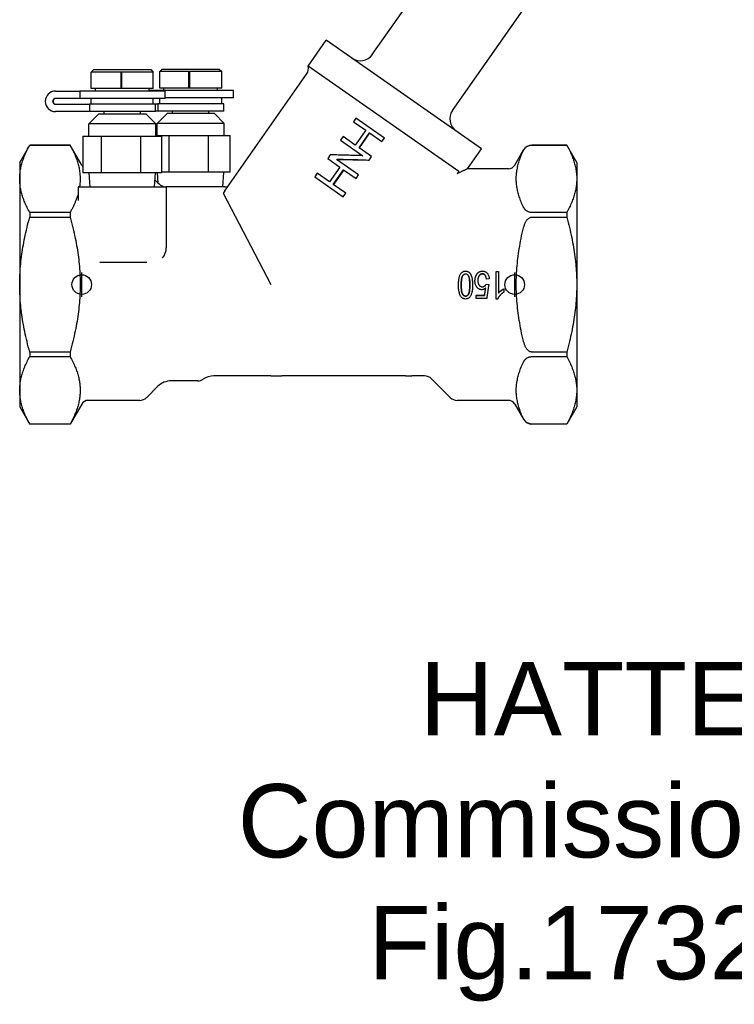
# Model space of a CAD drawing. Header units: millimetres. Extents: x 223 to 519, y 84 to 487.
# Tile 1 of 11: x 223 to 369, y 84 to 286. Entities that reach past the tile are written whole.
import ezdxf
from ezdxf.enums import TextEntityAlignment as Align

# ---------------------------------------------------------------- set-up
doc = ezdxf.new("R2010")
doc.units = ezdxf.units.MM
for name, color, linetype in [('Detail', 2, 'Continuous'), ('ORIGIN', 6, 'Continuous'), ('TEXT', 7, 'Continuous')]:
    doc.layers.add(name, color=color, linetype=linetype)
doc.styles.add('fastrack', font='ARIAL.TTF')

msp = doc.modelspace()

# ---------------------------------------------------------------- linework, layer by layer
at = {"layer": 'Detail'}
for p, q in [((295.08, 278.73), (311.93, 302.79)), ((311.47, 267.26), (328.32, 291.32)), ((281.94, 276.34), (285.66, 281.67)), ((317.45, 259.41), (285.66, 281.67)), ((312.75, 254.76), (281.94, 276.34)), ((238.06, 275.63), (237.56, 275.13)), ((237.56, 271.73), (237.56, 275.13)), ((243.67, 275.13), (237.56, 275.13)), ((238.06, 275.63), (249.76, 275.63)), ((243.67, 271.73), (243.67, 275.13)), ((243.77, 275.13), (243.77, 271.73)), ((250.26, 275.13), (243.77, 275.13)), ((249.76, 275.63), (250.26, 275.13)), ((250.26, 271.73), (250.26, 275.13)), ((252.06, 275.73), (251.56, 275.23)), ((251.56, 271.83), (251.56, 275.23)), ((257.54, 275.23), (251.56, 275.23)), ((252.06, 275.73), (263.76, 275.73)), ((257.54, 271.83), (257.54, 275.23)), ((257.64, 275.23), (257.64, 271.83)), ((264.26, 275.23), (257.64, 275.23)), ((263.76, 275.73), (264.26, 275.23)), ((264.26, 271.83), (264.26, 275.23)), ((264.91, 250.81), (281.64, 274.7)), ((230.25, 271.23), (235.22, 271.23)), ((235.22, 271.23), (235.22, 269.73)), ((252.66, 271.23), (235.22, 271.23)), ((243.67, 271.73), (237.56, 271.73)), ((238.41, 271.23), (238.41, 271.73)), ((243.77, 271.73), (243.67, 271.73)), ((250.26, 271.73), (243.77, 271.73)), ((249.41, 271.23), (249.41, 271.73)), ((266.66, 271.33), (249.41, 271.33)), ((257.54, 271.83), (251.56, 271.83)), ((252.41, 271.33), (252.41, 271.83)), ((252.66, 269.73), (252.66, 271.23)), ((257.64, 271.83), (257.54, 271.83)), ((264.26, 271.83), (257.64, 271.83)), ((263.41, 271.33), (263.41, 271.83)), ((266.66, 269.83), (266.66, 271.33)), ((235.22, 269.73), (230.25, 269.73)), ((230.25, 268.53), (237.19, 268.53)), ((252.66, 269.73), (235.22, 269.73)), ((237.19, 268.53), (237.19, 267.03)), ((250.71, 268.53), (237.19, 268.53)), ((237.56, 268.53), (237.56, 269.73)), ((250.26, 268.53), (250.26, 269.73)), ((250.26, 268.63), (251.17, 268.63)), ((250.71, 267.03), (250.71, 268.53)), ((251.17, 268.63), (251.17, 267.13)), ((264.71, 268.63), (251.17, 268.63)), ((251.56, 268.63), (251.56, 269.73)), ((266.66, 269.83), (252.66, 269.83)), ((264.26, 268.63), (264.26, 269.83)), ((264.71, 267.13), (264.71, 268.63)), ((237.19, 267.03), (230.25, 267.03)), ((239.06, 266.53), (237.06, 264.53)), ((250.71, 267.03), (237.19, 267.03)), ((248.76, 266.53), (239.06, 266.53)), ((240.21, 266.53), (240.21, 267.03)), ((247.61, 266.53), (247.61, 267.03)), ((248.76, 266.53), (250.76, 264.53)), ((251.17, 267.13), (250.71, 267.13)), ((253.06, 266.63), (251.06, 264.63)), ((264.71, 267.13), (251.17, 267.13)), ((262.76, 266.63), (253.06, 266.63)), ((254.21, 266.63), (254.21, 267.13)), ((261.61, 266.63), (261.61, 267.13)), ((262.76, 266.63), (264.76, 264.63)), ((250.76, 264.53), (237.06, 264.53)), ((237.06, 262.03), (237.06, 264.53)), ((250.76, 262.03), (250.76, 264.53)), ((264.76, 264.63), (251.06, 264.63)), ((251.06, 262.13), (251.06, 264.63)), ((264.76, 262.13), (264.76, 264.63)), ((291.73, 265.7), (291.21, 264.97)), ((291.21, 264.97), (293.73, 263.21)), ((297.56, 261.62), (291.73, 265.7)), ((235.83, 262.03), (235.83, 254.53)), ((235.83, 262.03), (239.65, 262.03)), ((239.65, 262.03), (247.73, 262.03)), ((239.65, 254.53), (239.65, 262.03)), ((247.73, 262.03), (251.99, 262.03)), ((247.73, 254.53), (247.73, 262.03)), ((250.76, 262.13), (253.51, 262.13)), ((251.99, 254.53), (251.99, 262.03)), ((253.51, 262.13), (261.58, 262.13)), ((253.51, 254.63), (253.51, 262.13)), ((261.58, 262.13), (265.98, 262.13)), ((261.58, 254.63), (261.58, 262.13)), ((265.98, 254.63), (265.98, 262.13)), ((293.73, 263.21), (291.6, 260.18)), ((292.36, 259.65), (294.48, 262.68)), ((294.51, 262.66), (292.39, 259.63)), ((294.48, 262.68), (297.04, 260.89)), ((222.91, 256.63), (224.97, 260.19)), ((224.97, 260.19), (224.97, 260.18)), ((233.22, 260.19), (224.97, 260.19)), ((224.97, 260.18), (233.22, 260.18)), ((233.22, 260.19), (233.22, 260.18)), ((235.6, 256.08), (233.22, 260.19)), ((289.09, 261.94), (288.57, 261.2)), ((288.57, 261.2), (293.13, 258.01)), ((291.6, 260.18), (289.09, 261.94)), ((297.04, 260.89), (297.56, 261.62)), ((334.86, 260.19), (327.75, 260.19)), ((327.75, 260.18), (334.86, 260.18)), ((334.86, 260.19), (334.86, 260.18)), ((336.91, 256.63), (334.86, 260.19)), ((286.45, 258.17), (285.94, 257.43)), ((294.92, 257.85), (292.36, 259.65)), ((314.59, 255.33), (317.45, 259.41)), ((324.22, 256.08), (326.02, 259.19)), ((222.91, 256.63), (222.91, 253.28)), ((285.94, 257.43), (288.45, 255.67)), ((292.28, 254.09), (287.76, 257.26)), ((294.4, 257.12), (294.92, 257.85)), ((336.91, 256.63), (336.91, 253.28)), ((239.65, 254.53), (235.83, 254.53)), ((237.31, 251.63), (237.13, 254.53)), ((247.73, 254.53), (239.65, 254.53)), ((251.99, 254.53), (247.73, 254.53)), ((250.51, 251.63), (250.69, 254.53)), ((251.27, 252.38), (251.14, 254.53)), ((253.51, 254.63), (251.99, 254.63)), ((261.58, 254.63), (253.51, 254.63)), ((265.98, 254.63), (261.58, 254.63)), ((264.5, 251.63), (264.69, 254.63)), ((283.81, 254.4), (283.3, 253.66)), ((286.33, 252.64), (283.81, 254.4)), ((288.45, 255.67), (286.33, 252.64)), ((287.08, 252.11), (289.2, 255.14)), ((289.23, 255.12), (287.11, 252.09)), ((289.2, 255.14), (291.77, 253.35)), ((291.77, 253.35), (292.28, 254.09)), ((312.44, 254.36), (312.43, 254.35)), ((322.92, 255.33), (314.59, 255.33)), ((222.91, 253.28), (222.91, 231.63)), ((251.14, 252.5), (250.6, 253.04)), ((283.3, 253.66), (289.13, 249.58)), ((289.64, 250.32), (287.08, 252.11)), ((336.91, 253.28), (336.91, 231.63)), ((234.91, 251.53), (234.91, 248.85)), ((235.01, 251.63), (252.81, 251.63)), ((254.91, 251.63), (252.81, 251.63)), ((252.91, 251.53), (252.91, 239.13)), ((264.91, 251.63), (254.91, 251.63)), ((264.58, 250.33), (274.31, 231.63)), ((264.91, 250.81), (264.65, 250.43)), ((264.91, 251.63), (265.49, 251.63)), ((289.13, 249.58), (289.64, 250.32)), ((233.22, 246.38), (224.97, 246.38)), ((224.97, 246.38), (224.97, 245.44)), ((233.22, 246.38), (233.22, 245.44)), ((334.86, 246.38), (327.75, 246.38)), ((334.86, 246.38), (334.86, 245.44)), ((224.97, 245.44), (233.22, 245.44)), ((327.75, 245.44), (334.86, 245.44)), ((248.91, 236.13), (239.34, 236.13)), ((320.39, 228.67), (320.39, 234.3)), ((320.39, 234.3), (320.93, 234.3)), ((320.93, 234.3), (320.93, 229.91)), ((319, 232.83), (318.44, 232.77)), ((319, 232.8), (318.44, 232.74)), ((318.44, 232.74), (318.44, 232.77)), ((319, 232.8), (319, 232.83)), ((222.91, 231.63), (222.91, 209.98)), ((318.4, 231.73), (318.91, 231.64)), ((322.01, 230.76), (322.01, 230.74)), ((322.01, 230.74), (322.01, 230.07)), ((336.91, 231.63), (336.91, 209.98)), ((314.76, 229.68), (314.76, 229.64)), ((316.3, 229.47), (318.05, 229.47)), ((316.3, 229.47), (316.3, 229.42)), ((316.3, 229.42), (318.05, 229.42)), ((316.3, 228.76), (316.3, 229.42)), ((318.48, 228.76), (316.3, 228.76)), ((318.05, 229.47), (318.05, 229.42)), ((320.73, 228.67), (320.39, 228.67)), ((233.22, 217.82), (224.97, 217.82)), ((224.97, 217.82), (224.97, 216.88)), ((233.22, 217.82), (233.22, 216.88)), ((334.86, 217.82), (327.75, 217.82)), ((334.86, 217.82), (334.86, 216.88)), ((224.97, 216.88), (233.22, 216.88)), ((327.75, 216.88), (334.86, 216.88)), ((259.35, 211.93), (253.97, 211.93)), ((274.31, 212.93), (262.67, 212.93)), ((274.31, 212.99), (274.31, 212.93)), ((274.31, 212.93), (276.57, 212.93)), ((301.89, 212.93), (276.57, 212.93)), ((301.89, 212.93), (303.15, 212.93)), ((303.15, 212.93), (303.15, 212.99)), ((305.78, 212.93), (303.15, 212.93)), ((307.2, 212.34), (311.02, 208.52)), ((222.91, 209.98), (222.91, 206.63)), ((251.14, 210.76), (248.9, 208.52)), ((336.91, 209.98), (336.91, 206.63)), ((247.48, 207.93), (236.9, 207.93)), ((322.92, 207.93), (312.44, 207.93)), ((222.91, 206.63), (224.97, 203.07)), ((235.6, 207.18), (233.22, 203.07)), ((324.22, 207.18), (326.02, 204.07)), ((336.91, 206.63), (334.86, 203.07)), ((233.22, 203.08), (224.97, 203.08)), ((224.97, 203.08), (224.97, 203.07)), ((233.22, 203.07), (224.97, 203.07)), ((233.22, 203.08), (233.22, 203.07)), ((334.86, 203.08), (327.75, 203.08)), ((334.86, 203.07), (327.75, 203.07)), ((334.86, 203.08), (334.86, 203.07))]:
    msp.add_line(p, q, dxfattribs=at)
at = {"layer": 'Detail', "flags": 128}
for points in [[(243.67, 275.13), (243.67, 275.14), (243.67, 275.14), (243.67, 275.15), (243.67, 275.15), (243.68, 275.16), (243.68, 275.16), (243.69, 275.17), (243.69, 275.17), (243.7, 275.17), (243.7, 275.18), (243.71, 275.18), (243.72, 275.18), (243.73, 275.18), (243.73, 275.18), (243.74, 275.17), (243.75, 275.17), (243.75, 275.17), (243.76, 275.16), (243.76, 275.16), (243.76, 275.15), (243.77, 275.15), (243.77, 275.14), (243.77, 275.14), (243.77, 275.13)], [(257.54, 275.23), (257.54, 275.24), (257.54, 275.24), (257.54, 275.25), (257.55, 275.25), (257.55, 275.26), (257.55, 275.26), (257.56, 275.27), (257.56, 275.27), (257.57, 275.27), (257.58, 275.28), (257.58, 275.28), (257.59, 275.28), (257.6, 275.28), (257.61, 275.28), (257.61, 275.27), (257.62, 275.27), (257.62, 275.27), (257.63, 275.26), (257.63, 275.26), (257.63, 275.25), (257.64, 275.25), (257.64, 275.24), (257.64, 275.24), (257.64, 275.23)], [(222.91, 253.28), (222.91, 253.52), (222.92, 253.76), (222.93, 253.99), (222.95, 254.23), (222.98, 254.47), (223, 254.7), (223.04, 254.94), (223.08, 255.18), (223.12, 255.42), (223.17, 255.65), (223.22, 255.89), (223.28, 256.13), (223.35, 256.37), (223.42, 256.62), (223.49, 256.86), (223.57, 257.1), (223.66, 257.35), (223.75, 257.6), (223.84, 257.85), (223.94, 258.1), (224.05, 258.35), (224.16, 258.6), (224.28, 258.86), (224.41, 259.12), (224.54, 259.38), (224.67, 259.65), (224.82, 259.91), (224.97, 260.18)], [(233.22, 260.18), (233.38, 259.9), (233.53, 259.62), (233.68, 259.34), (233.81, 259.06), (233.94, 258.79), (234.06, 258.52), (234.18, 258.26), (234.29, 257.99), (234.39, 257.73), (234.49, 257.48), (234.58, 257.22), (234.66, 256.97), (234.74, 256.72), (234.82, 256.47), (234.89, 256.22), (234.95, 255.98), (235, 255.73), (235.06, 255.49), (235.1, 255.25), (235.14, 255.01), (235.18, 254.77), (235.21, 254.53), (235.23, 254.3), (235.25, 254.06), (235.27, 253.82), (235.28, 253.59), (235.28, 253.35), (235.28, 253.11), (235.27, 252.88), (235.26, 252.64), (235.24, 252.4), (235.22, 252.17), (235.2, 251.93), (235.16, 251.69)], [(326.02, 259.08), (326.05, 259.14), (326.08, 259.2), (326.12, 259.26), (326.15, 259.32), (326.2, 259.38), (326.24, 259.44), (326.29, 259.5), (326.34, 259.56), (326.39, 259.61), (326.45, 259.67), (326.51, 259.72), (326.57, 259.78), (326.64, 259.83), (326.71, 259.88), (326.79, 259.93), (326.88, 259.97), (326.97, 260.02), (327.06, 260.06), (327.16, 260.09), (327.27, 260.12), (327.38, 260.15), (327.5, 260.17), (327.63, 260.18), (327.75, 260.18)], [(334.86, 260.18), (335, 259.91), (335.15, 259.65), (335.28, 259.38), (335.41, 259.12), (335.54, 258.86), (335.66, 258.6), (335.77, 258.35), (335.88, 258.1), (335.98, 257.85), (336.07, 257.6), (336.17, 257.35), (336.25, 257.1), (336.33, 256.86), (336.41, 256.62), (336.47, 256.37), (336.54, 256.13), (336.6, 255.89), (336.65, 255.65), (336.7, 255.42), (336.75, 255.18), (336.78, 254.94), (336.82, 254.7), (336.85, 254.47), (336.87, 254.23), (336.89, 253.99), (336.9, 253.76), (336.91, 253.52), (336.91, 253.28)], [(293.13, 258.01), (292.85, 258.02), (292.57, 258.02), (292.29, 258.03), (292.01, 258.04), (291.73, 258.05), (291.45, 258.06), (291.17, 258.06), (290.89, 258.07), (290.61, 258.08), (290.33, 258.09), (290.05, 258.1), (289.77, 258.1), (289.49, 258.11), (289.21, 258.12), (288.94, 258.12), (288.66, 258.13), (288.38, 258.14), (288.1, 258.14), (287.83, 258.15), (287.55, 258.15), (287.28, 258.16), (287, 258.16), (286.73, 258.16), (286.45, 258.17)], [(326.02, 247.48), (325.89, 247.76), (325.76, 248.03), (325.64, 248.3), (325.53, 248.57), (325.43, 248.83), (325.33, 249.09), (325.24, 249.35), (325.15, 249.61), (325.07, 249.86), (325, 250.11), (324.93, 250.36), (324.87, 250.61), (324.81, 250.86), (324.76, 251.11), (324.71, 251.35), (324.67, 251.59), (324.64, 251.84), (324.61, 252.08), (324.58, 252.32), (324.56, 252.56), (324.55, 252.8), (324.54, 253.04), (324.54, 253.28), (324.54, 253.52), (324.55, 253.76), (324.56, 254), (324.58, 254.24), (324.61, 254.48), (324.64, 254.72), (324.67, 254.97), (324.71, 255.21), (324.76, 255.46), (324.81, 255.7), (324.87, 255.95), (324.93, 256.2), (325, 256.45), (325.07, 256.7), (325.15, 256.96), (325.24, 257.21), (325.33, 257.47), (325.43, 257.73), (325.53, 258), (325.64, 258.26), (325.76, 258.53), (325.89, 258.8), (326.02, 259.08)], [(287.76, 257.26), (288.03, 257.25), (288.3, 257.25), (288.58, 257.24), (288.86, 257.24), (289.13, 257.23), (289.41, 257.23), (289.69, 257.22), (289.96, 257.22), (290.24, 257.21), (290.52, 257.2), (290.79, 257.2), (291.07, 257.19), (291.35, 257.19), (291.63, 257.18), (291.9, 257.17), (292.18, 257.17), (292.46, 257.16), (292.74, 257.15), (293.02, 257.15), (293.29, 257.14), (293.57, 257.14), (293.85, 257.13), (294.13, 257.12), (294.4, 257.12)], [(292.19, 257.17), (292.01, 257.17), (291.83, 257.17), (291.64, 257.17), (291.46, 257.17), (291.28, 257.18), (291.1, 257.18), (290.92, 257.18), (290.73, 257.18), (290.55, 257.18), (290.37, 257.19), (290.19, 257.19), (290.01, 257.19), (289.82, 257.19), (289.64, 257.19), (289.46, 257.19), (289.28, 257.19), (289.1, 257.2), (288.92, 257.2), (288.74, 257.2), (288.56, 257.2), (288.37, 257.2), (288.19, 257.2), (288.01, 257.2), (287.83, 257.2)], [(312.43, 254.35), (312.43, 254.35), (312.43, 254.35), (312.43, 254.35), (312.43, 254.35), (312.43, 254.35), (312.43, 254.35), (312.43, 254.35), (312.43, 254.35), (312.43, 254.35), (312.43, 254.35), (312.43, 254.35), (312.43, 254.35), (312.43, 254.35), (312.43, 254.35), (312.43, 254.35), (312.43, 254.35), (312.43, 254.35), (312.43, 254.35), (312.43, 254.35), (312.43, 254.35), (312.43, 254.35), (312.43, 254.35), (312.44, 254.35), (312.44, 254.35)], [(312.44, 254.35), (312.45, 254.36), (312.47, 254.38), (312.5, 254.39), (312.52, 254.4), (312.54, 254.42), (312.56, 254.44), (312.58, 254.46), (312.6, 254.48), (312.62, 254.5), (312.64, 254.52), (312.66, 254.54), (312.68, 254.56), (312.69, 254.59), (312.71, 254.61), (312.72, 254.63), (312.73, 254.65), (312.74, 254.67), (312.75, 254.69), (312.76, 254.71), (312.76, 254.72), (312.76, 254.74), (312.76, 254.75), (312.76, 254.76), (312.75, 254.76)], [(312.98, 254.6), (312.96, 254.59), (312.94, 254.58), (312.92, 254.57), (312.9, 254.56), (312.88, 254.55), (312.85, 254.54), (312.83, 254.53), (312.81, 254.52), (312.79, 254.51), (312.76, 254.5), (312.74, 254.49), (312.72, 254.48), (312.7, 254.47), (312.67, 254.46), (312.65, 254.45), (312.63, 254.44), (312.6, 254.43), (312.58, 254.42), (312.56, 254.41), (312.53, 254.4), (312.51, 254.39), (312.49, 254.38), (312.46, 254.37), (312.44, 254.36)], [(314.59, 255.33), (314.59, 255.33), (314.58, 255.32), (314.56, 255.32), (314.54, 255.31), (314.51, 255.3), (314.48, 255.28), (314.44, 255.26), (314.4, 255.24), (314.35, 255.22), (314.3, 255.2), (314.24, 255.17), (314.17, 255.14), (314.1, 255.11), (314.02, 255.07), (313.94, 255.03), (313.85, 254.99), (313.76, 254.95), (313.66, 254.91), (313.56, 254.86), (313.45, 254.81), (313.34, 254.76), (313.23, 254.71), (313.11, 254.66), (312.98, 254.6)], [(224.97, 246.38), (224.82, 246.65), (224.67, 246.91), (224.54, 247.18), (224.41, 247.44), (224.28, 247.7), (224.16, 247.96), (224.05, 248.21), (223.94, 248.47), (223.84, 248.72), (223.75, 248.97), (223.66, 249.21), (223.57, 249.46), (223.49, 249.7), (223.42, 249.95), (223.35, 250.19), (223.28, 250.43), (223.22, 250.67), (223.17, 250.91), (223.12, 251.14), (223.08, 251.38), (223.04, 251.62), (223, 251.86), (222.98, 252.09), (222.95, 252.33), (222.93, 252.57), (222.92, 252.81), (222.91, 253.04), (222.91, 253.28)], [(336.91, 253.28), (336.91, 253.04), (336.9, 252.81), (336.89, 252.57), (336.87, 252.33), (336.85, 252.09), (336.82, 251.86), (336.78, 251.62), (336.75, 251.38), (336.7, 251.14), (336.65, 250.91), (336.6, 250.67), (336.54, 250.43), (336.47, 250.19), (336.41, 249.95), (336.33, 249.7), (336.25, 249.46), (336.17, 249.21), (336.07, 248.97), (335.98, 248.72), (335.88, 248.47), (335.77, 248.21), (335.66, 247.96), (335.54, 247.7), (335.41, 247.44), (335.28, 247.18), (335.15, 246.91), (335, 246.65), (334.86, 246.38)], [(235.16, 251.69), (235.16, 251.69), (235.16, 251.68), (235.16, 251.68), (235.16, 251.68), (235.16, 251.67), (235.16, 251.67), (235.16, 251.67), (235.17, 251.66), (235.17, 251.66), (235.17, 251.66), (235.17, 251.65), (235.17, 251.65), (235.17, 251.65), (235.18, 251.65), (235.18, 251.64), (235.18, 251.64), (235.19, 251.64), (235.19, 251.64), (235.2, 251.63), (235.2, 251.63), (235.21, 251.63), (235.21, 251.63), (235.22, 251.63), (235.22, 251.63)], [(264.65, 250.43), (264.64, 250.42), (264.64, 250.42), (264.63, 250.41), (264.63, 250.41), (264.63, 250.4), (264.62, 250.39), (264.62, 250.39), (264.61, 250.38), (264.61, 250.38), (264.61, 250.37), (264.6, 250.37), (264.6, 250.36), (264.6, 250.36), (264.59, 250.35), (264.59, 250.35), (264.59, 250.35), (264.58, 250.34), (264.58, 250.34), (264.58, 250.34), (264.58, 250.33), (264.58, 250.33), (264.58, 250.33), (264.58, 250.33), (264.58, 250.33)], [(234.72, 249.78), (234.68, 249.64), (234.64, 249.51), (234.59, 249.38), (234.55, 249.24), (234.5, 249.11), (234.45, 248.97), (234.39, 248.83), (234.34, 248.7), (234.28, 248.56), (234.23, 248.42), (234.17, 248.28), (234.11, 248.14), (234.04, 248), (233.98, 247.85), (233.91, 247.71), (233.84, 247.57), (233.77, 247.42), (233.7, 247.28), (233.63, 247.13), (233.55, 246.98), (233.47, 246.83), (233.39, 246.68), (233.31, 246.53), (233.22, 246.38)], [(234.91, 249.69), (234.91, 249.7), (234.91, 249.71), (234.91, 249.72), (234.91, 249.74), (234.9, 249.75), (234.9, 249.76), (234.9, 249.78), (234.89, 249.79), (234.89, 249.8), (234.88, 249.81), (234.88, 249.83), (234.87, 249.84), (234.86, 249.85), (234.84, 249.86), (234.82, 249.87), (234.8, 249.87), (234.78, 249.86), (234.77, 249.85), (234.75, 249.84), (234.75, 249.83), (234.74, 249.82), (234.73, 249.8), (234.73, 249.79), (234.72, 249.78)], [(327.75, 246.38), (327.63, 246.38), (327.5, 246.39), (327.38, 246.41), (327.27, 246.44), (327.16, 246.47), (327.06, 246.5), (326.97, 246.54), (326.88, 246.59), (326.79, 246.64), (326.71, 246.69), (326.64, 246.74), (326.57, 246.79), (326.51, 246.84), (326.45, 246.89), (326.39, 246.95), (326.34, 247.01), (326.29, 247.06), (326.24, 247.12), (326.2, 247.18), (326.15, 247.25), (326.12, 247.31), (326.08, 247.36), (326.05, 247.42), (326.02, 247.48)], [(222.91, 231.63), (222.91, 232.11), (222.92, 232.58), (222.93, 233.06), (222.95, 233.53), (222.98, 234), (223, 234.48), (223.04, 234.95), (223.08, 235.43), (223.12, 235.9), (223.17, 236.38), (223.22, 236.86), (223.28, 237.34), (223.35, 237.82), (223.42, 238.3), (223.49, 238.79), (223.57, 239.28), (223.66, 239.77), (223.75, 240.26), (223.84, 240.76), (223.94, 241.26), (224.05, 241.77), (224.16, 242.28), (224.28, 242.79), (224.41, 243.31), (224.54, 243.83), (224.67, 244.36), (224.82, 244.9), (224.97, 245.44)], [(233.22, 245.44), (233.38, 244.88), (233.52, 244.33), (233.66, 243.78), (233.8, 243.25), (233.92, 242.72), (234.04, 242.19), (234.16, 241.67), (234.27, 241.16), (234.37, 240.65), (234.46, 240.15), (234.55, 239.65), (234.64, 239.16), (234.72, 238.67), (234.79, 238.18), (234.86, 237.7), (234.92, 237.22), (234.98, 236.75), (235.03, 236.27), (235.08, 235.8), (235.12, 235.33), (235.16, 234.87), (235.19, 234.4), (235.22, 233.94), (235.24, 233.47), (235.26, 233.01), (235.27, 232.55), (235.28, 232.09), (235.28, 231.63), (235.28, 231.17), (235.27, 230.71), (235.26, 230.25), (235.24, 229.79), (235.22, 229.32), (235.19, 228.86), (235.16, 228.39), (235.12, 227.93), (235.08, 227.46), (235.03, 226.99), (234.98, 226.51), (234.92, 226.04), (234.86, 225.56), (234.79, 225.08), (234.72, 224.59), (234.64, 224.1), (234.55, 223.61), (234.46, 223.11), (234.37, 222.61), (234.27, 222.1), (234.16, 221.59), (234.04, 221.07), (233.92, 220.54), (233.8, 220.01), (233.66, 219.48), (233.52, 218.93), (233.38, 218.38), (233.22, 217.82)], [(326.02, 243.23), (326.05, 243.34), (326.08, 243.46), (326.12, 243.58), (326.15, 243.7), (326.2, 243.82), (326.24, 243.94), (326.29, 244.06), (326.34, 244.18), (326.39, 244.3), (326.45, 244.41), (326.51, 244.52), (326.57, 244.62), (326.64, 244.72), (326.71, 244.82), (326.79, 244.92), (326.88, 245.01), (326.97, 245.1), (327.06, 245.18), (327.16, 245.25), (327.27, 245.31), (327.38, 245.37), (327.5, 245.41), (327.63, 245.43), (327.75, 245.44)], [(334.86, 245.44), (335, 244.9), (335.15, 244.36), (335.28, 243.83), (335.41, 243.31), (335.54, 242.79), (335.66, 242.28), (335.77, 241.77), (335.88, 241.26), (335.98, 240.76), (336.07, 240.26), (336.17, 239.77), (336.25, 239.28), (336.33, 238.79), (336.41, 238.3), (336.47, 237.82), (336.54, 237.34), (336.6, 236.86), (336.65, 236.38), (336.7, 235.9), (336.75, 235.43), (336.78, 234.95), (336.82, 234.48), (336.85, 234), (336.87, 233.53), (336.89, 233.06), (336.9, 232.58), (336.91, 232.11), (336.91, 231.63)], [(326.02, 220.03), (325.89, 220.58), (325.76, 221.13), (325.64, 221.67), (325.53, 222.2), (325.43, 222.73), (325.33, 223.25), (325.24, 223.77), (325.15, 224.28), (325.07, 224.79), (325, 225.29), (324.93, 225.8), (324.87, 226.29), (324.81, 226.79), (324.76, 227.28), (324.71, 227.77), (324.67, 228.26), (324.64, 228.74), (324.61, 229.23), (324.58, 229.71), (324.56, 230.19), (324.55, 230.67), (324.54, 231.15), (324.54, 231.63), (324.54, 232.11), (324.55, 232.59), (324.56, 233.07), (324.58, 233.55), (324.61, 234.03), (324.64, 234.52), (324.67, 235), (324.71, 235.49), (324.76, 235.98), (324.81, 236.47), (324.87, 236.97), (324.93, 237.46), (325, 237.97), (325.07, 238.47), (325.15, 238.98), (325.24, 239.49), (325.33, 240.01), (325.43, 240.53), (325.53, 241.06), (325.64, 241.59), (325.76, 242.13), (325.89, 242.68), (326.02, 243.23)], [(312.72, 231.53), (312.72, 231.77), (312.73, 232), (312.74, 232.22), (312.76, 232.42), (312.78, 232.62), (312.81, 232.8), (312.84, 232.97), (312.88, 233.13), (312.92, 233.27), (312.97, 233.41), (313.02, 233.54), (313.08, 233.66), (313.14, 233.78), (313.21, 233.88), (313.28, 233.97), (313.35, 234.06), (313.44, 234.14), (313.52, 234.2), (313.62, 234.26), (313.71, 234.31), (313.82, 234.34), (313.92, 234.37), (314.04, 234.38), (314.15, 234.39)], [(313.27, 231.53), (313.27, 231.76), (313.28, 231.97), (313.29, 232.16), (313.3, 232.35), (313.32, 232.52), (313.34, 232.68), (313.36, 232.83), (313.39, 232.96), (313.42, 233.08), (313.45, 233.19), (313.49, 233.29), (313.53, 233.37), (313.57, 233.44), (313.61, 233.51), (313.66, 233.57), (313.71, 233.62), (313.76, 233.67), (313.81, 233.71), (313.86, 233.75), (313.92, 233.78), (313.97, 233.8), (314.03, 233.81), (314.09, 233.82), (314.15, 233.83)], [(314.15, 233.78), (314.09, 233.78), (314.03, 233.77), (313.97, 233.75), (313.92, 233.73), (313.86, 233.7), (313.81, 233.67), (313.76, 233.63), (313.71, 233.58), (313.66, 233.53), (313.61, 233.47), (313.57, 233.41), (313.53, 233.33), (313.49, 233.25), (313.45, 233.16), (313.42, 233.05), (313.39, 232.94), (313.36, 232.8), (313.34, 232.66), (313.32, 232.5), (313.3, 232.34), (313.29, 232.15), (313.28, 231.96), (313.27, 231.75), (313.27, 231.53)], [(314.15, 234.39), (314.21, 234.39), (314.26, 234.38), (314.31, 234.38), (314.36, 234.37), (314.41, 234.36), (314.45, 234.35), (314.5, 234.34), (314.55, 234.33), (314.59, 234.31), (314.64, 234.29), (314.68, 234.27), (314.72, 234.25), (314.76, 234.22), (314.8, 234.19), (314.84, 234.16), (314.88, 234.13), (314.92, 234.1), (314.95, 234.07), (314.99, 234.03), (315.02, 233.99), (315.06, 233.95), (315.09, 233.91), (315.12, 233.86), (315.15, 233.81)], [(314.15, 233.83), (314.21, 233.82), (314.27, 233.81), (314.33, 233.8), (314.39, 233.78), (314.44, 233.75), (314.5, 233.71), (314.55, 233.67), (314.6, 233.63), (314.65, 233.57), (314.69, 233.51), (314.74, 233.45), (314.78, 233.37), (314.82, 233.29), (314.86, 233.2), (314.89, 233.09), (314.92, 232.97), (314.95, 232.83), (314.97, 232.69), (314.99, 232.53), (315.01, 232.35), (315.02, 232.17), (315.03, 231.97), (315.03, 231.76), (315.03, 231.53)], [(315.03, 231.58), (315.03, 231.8), (315.03, 232), (315.02, 232.19), (315, 232.37), (314.99, 232.53), (314.97, 232.69), (314.94, 232.83), (314.92, 232.96), (314.89, 233.07), (314.85, 233.18), (314.82, 233.27), (314.78, 233.34), (314.73, 233.41), (314.69, 233.48), (314.64, 233.54), (314.59, 233.59), (314.54, 233.63), (314.49, 233.67), (314.44, 233.71), (314.39, 233.73), (314.33, 233.75), (314.27, 233.77), (314.21, 233.78), (314.15, 233.78)], [(315.15, 233.81), (315.19, 233.75), (315.22, 233.69), (315.25, 233.62), (315.28, 233.56), (315.31, 233.48), (315.34, 233.41), (315.37, 233.33), (315.39, 233.25), (315.42, 233.16), (315.44, 233.08), (315.46, 232.99), (315.48, 232.89), (315.5, 232.8), (315.51, 232.7), (315.53, 232.59), (315.54, 232.49), (315.55, 232.38), (315.56, 232.27), (315.57, 232.15), (315.58, 232.03), (315.58, 231.91), (315.58, 231.79), (315.59, 231.66), (315.59, 231.53)], [(316.44, 233.71), (316.47, 233.77), (316.51, 233.82), (316.55, 233.87), (316.59, 233.92), (316.63, 233.96), (316.67, 234.01), (316.71, 234.05), (316.75, 234.09), (316.8, 234.12), (316.84, 234.16), (316.89, 234.19), (316.94, 234.22), (316.99, 234.25), (317.04, 234.27), (317.09, 234.29), (317.14, 234.31), (317.19, 234.33), (317.25, 234.35), (317.3, 234.36), (317.36, 234.37), (317.41, 234.38), (317.47, 234.38), (317.53, 234.39), (317.59, 234.39)], [(317.59, 233.83), (317.53, 233.82), (317.46, 233.82), (317.4, 233.8), (317.34, 233.79), (317.29, 233.76), (317.23, 233.73), (317.18, 233.7), (317.13, 233.66), (317.07, 233.62), (317.03, 233.57), (316.98, 233.51), (316.93, 233.45), (316.89, 233.39), (316.85, 233.32), (316.82, 233.25), (316.78, 233.17), (316.76, 233.1), (316.73, 233.01), (316.71, 232.93), (316.69, 232.84), (316.68, 232.75), (316.67, 232.66), (316.67, 232.56), (316.66, 232.46)], [(317.59, 233.78), (317.53, 233.78), (317.46, 233.77), (317.4, 233.76), (317.35, 233.74), (317.29, 233.72), (317.23, 233.69), (317.18, 233.66), (317.13, 233.62), (317.08, 233.58), (317.03, 233.53), (316.98, 233.47), (316.93, 233.42), (316.89, 233.35), (316.85, 233.29), (316.82, 233.22), (316.79, 233.15), (316.76, 233.07), (316.73, 232.99), (316.71, 232.91), (316.7, 232.82), (316.68, 232.73), (316.67, 232.64), (316.67, 232.55), (316.66, 232.45)], [(317.59, 234.39), (317.69, 234.39), (317.78, 234.38), (317.88, 234.36), (317.97, 234.34), (318.05, 234.32), (318.14, 234.28), (318.22, 234.24), (318.29, 234.2), (318.37, 234.15), (318.44, 234.09), (318.51, 234.03), (318.57, 233.96), (318.63, 233.89), (318.69, 233.81), (318.74, 233.73), (318.79, 233.65), (318.83, 233.56), (318.87, 233.47), (318.9, 233.37), (318.93, 233.27), (318.96, 233.16), (318.98, 233.06), (318.99, 232.94), (319, 232.83)], [(318.44, 232.77), (318.43, 232.85), (318.41, 232.94), (318.4, 233.02), (318.38, 233.09), (318.36, 233.16), (318.33, 233.23), (318.31, 233.3), (318.28, 233.36), (318.25, 233.41), (318.22, 233.47), (318.18, 233.52), (318.15, 233.56), (318.11, 233.6), (318.07, 233.64), (318.03, 233.68), (317.98, 233.71), (317.94, 233.74), (317.89, 233.76), (317.85, 233.78), (317.8, 233.8), (317.75, 233.81), (317.7, 233.82), (317.64, 233.83), (317.59, 233.83)], [(318.44, 232.74), (318.43, 232.83), (318.41, 232.91), (318.4, 232.99), (318.38, 233.06), (318.36, 233.13), (318.33, 233.2), (318.31, 233.26), (318.28, 233.32), (318.25, 233.38), (318.22, 233.43), (318.18, 233.48), (318.15, 233.52), (318.11, 233.56), (318.07, 233.6), (318.03, 233.64), (317.98, 233.67), (317.94, 233.69), (317.89, 233.72), (317.85, 233.74), (317.8, 233.75), (317.75, 233.77), (317.7, 233.77), (317.64, 233.78), (317.59, 233.78)], [(316.09, 232.39), (316.09, 232.45), (316.09, 232.52), (316.1, 232.58), (316.1, 232.64), (316.11, 232.7), (316.11, 232.76), (316.12, 232.82), (316.13, 232.88), (316.14, 232.94), (316.15, 232.99), (316.16, 233.05), (316.18, 233.1), (316.19, 233.16), (316.21, 233.21), (316.23, 233.27), (316.24, 233.32), (316.26, 233.37), (316.29, 233.42), (316.31, 233.47), (316.33, 233.52), (316.36, 233.57), (316.38, 233.62), (316.41, 233.67), (316.44, 233.71)], [(317.46, 230.57), (317.36, 230.58), (317.27, 230.59), (317.18, 230.6), (317.09, 230.63), (317.01, 230.66), (316.93, 230.7), (316.85, 230.75), (316.77, 230.8), (316.7, 230.86), (316.62, 230.93), (316.55, 231), (316.49, 231.08), (316.42, 231.17), (316.37, 231.26), (316.31, 231.35), (316.27, 231.45), (316.22, 231.56), (316.19, 231.66), (316.16, 231.78), (316.13, 231.89), (316.11, 232.01), (316.1, 232.13), (316.09, 232.26), (316.09, 232.39)], [(316.66, 232.46), (316.67, 232.36), (316.67, 232.27), (316.68, 232.18), (316.69, 232.09), (316.71, 232.01), (316.73, 231.93), (316.75, 231.85), (316.78, 231.78), (316.81, 231.71), (316.84, 231.64), (316.88, 231.58), (316.92, 231.52), (316.97, 231.47), (317.01, 231.42), (317.06, 231.37), (317.11, 231.33), (317.17, 231.3), (317.22, 231.27), (317.28, 231.24), (317.34, 231.22), (317.4, 231.2), (317.46, 231.19), (317.53, 231.18), (317.6, 231.18)], [(224.97, 217.82), (224.82, 218.36), (224.67, 218.9), (224.54, 219.43), (224.41, 219.95), (224.28, 220.47), (224.16, 220.98), (224.05, 221.49), (223.94, 222), (223.84, 222.5), (223.75, 223), (223.66, 223.49), (223.57, 223.98), (223.49, 224.47), (223.42, 224.96), (223.35, 225.44), (223.28, 225.92), (223.22, 226.4), (223.17, 226.88), (223.12, 227.36), (223.08, 227.83), (223.04, 228.31), (223, 228.78), (222.98, 229.26), (222.95, 229.73), (222.93, 230.2), (222.92, 230.68), (222.91, 231.15), (222.91, 231.63)], [(314.15, 228.67), (314.04, 228.68), (313.93, 228.69), (313.82, 228.72), (313.72, 228.75), (313.62, 228.8), (313.53, 228.85), (313.45, 228.92), (313.36, 228.99), (313.29, 229.07), (313.22, 229.16), (313.15, 229.26), (313.09, 229.37), (313.03, 229.49), (312.98, 229.62), (312.94, 229.75), (312.89, 229.89), (312.85, 230.05), (312.82, 230.21), (312.79, 230.38), (312.76, 230.57), (312.74, 230.78), (312.73, 231.01), (312.72, 231.26), (312.72, 231.53)], [(313.27, 231.53), (313.27, 231.31), (313.28, 231.1), (313.29, 230.91), (313.3, 230.73), (313.32, 230.56), (313.34, 230.4), (313.36, 230.26), (313.39, 230.13), (313.42, 230.01), (313.45, 229.9), (313.49, 229.81), (313.53, 229.73), (313.57, 229.66), (313.61, 229.59), (313.66, 229.54), (313.71, 229.48), (313.76, 229.44), (313.81, 229.4), (313.86, 229.36), (313.92, 229.34), (313.98, 229.31), (314.04, 229.3), (314.1, 229.29), (314.16, 229.29)], [(314.16, 229.24), (314.1, 229.24), (314.04, 229.25), (313.98, 229.26), (313.92, 229.29), (313.86, 229.32), (313.81, 229.35), (313.76, 229.39), (313.71, 229.44), (313.66, 229.49), (313.61, 229.55), (313.57, 229.62), (313.53, 229.69), (313.49, 229.77), (313.45, 229.87), (313.42, 229.98), (313.39, 230.1), (313.36, 230.23), (313.34, 230.38), (313.32, 230.54), (313.3, 230.71), (313.29, 230.9), (313.28, 231.09), (313.27, 231.31), (313.27, 231.53)], [(315.59, 231.53), (315.58, 231.29), (315.58, 231.06), (315.56, 230.84), (315.55, 230.63), (315.52, 230.44), (315.5, 230.26), (315.46, 230.09), (315.43, 229.93), (315.38, 229.78), (315.34, 229.64), (315.28, 229.51), (315.23, 229.39), (315.16, 229.28), (315.1, 229.18), (315.02, 229.08), (314.95, 229), (314.87, 228.92), (314.78, 228.85), (314.69, 228.8), (314.59, 228.75), (314.49, 228.72), (314.38, 228.69), (314.27, 228.68), (314.15, 228.67)], [(314.76, 229.68), (314.78, 229.72), (314.8, 229.77), (314.82, 229.82), (314.84, 229.87), (314.86, 229.92), (314.88, 229.98), (314.89, 230.04), (314.91, 230.11), (314.93, 230.17), (314.94, 230.24), (314.95, 230.32), (314.96, 230.39), (314.98, 230.47), (314.99, 230.55), (314.99, 230.64), (315, 230.72), (315.01, 230.81), (315.02, 230.91), (315.02, 231), (315.03, 231.1), (315.03, 231.21), (315.03, 231.31), (315.03, 231.42), (315.03, 231.53)], [(315.03, 231.53), (315.03, 231.42), (315.03, 231.31), (315.03, 231.2), (315.03, 231.09), (315.02, 230.99), (315.02, 230.89), (315.01, 230.8), (315, 230.71), (314.99, 230.62), (314.99, 230.53), (314.98, 230.45), (314.96, 230.37), (314.95, 230.29), (314.94, 230.21), (314.93, 230.14), (314.91, 230.08), (314.89, 230.01), (314.88, 229.95), (314.86, 229.89), (314.84, 229.83), (314.82, 229.78), (314.8, 229.73), (314.78, 229.68), (314.76, 229.64)], [(316.85, 231.63), (316.87, 231.6), (316.9, 231.56), (316.92, 231.53), (316.94, 231.5), (316.97, 231.47), (317, 231.44), (317.02, 231.41), (317.05, 231.39), (317.08, 231.36), (317.11, 231.34), (317.14, 231.32), (317.17, 231.3), (317.2, 231.28), (317.24, 231.27), (317.27, 231.25), (317.3, 231.24), (317.34, 231.23), (317.37, 231.22), (317.41, 231.21), (317.44, 231.2), (317.48, 231.2), (317.52, 231.19), (317.56, 231.19), (317.6, 231.19)], [(318.29, 230.92), (318.25, 230.89), (318.22, 230.87), (318.19, 230.84), (318.15, 230.82), (318.12, 230.79), (318.09, 230.77), (318.05, 230.75), (318.02, 230.73), (317.98, 230.71), (317.95, 230.69), (317.91, 230.68), (317.88, 230.66), (317.85, 230.65), (317.81, 230.63), (317.78, 230.62), (317.74, 230.61), (317.71, 230.6), (317.67, 230.59), (317.64, 230.59), (317.6, 230.58), (317.56, 230.58), (317.53, 230.58), (317.49, 230.57), (317.46, 230.57)], [(317.6, 231.18), (317.64, 231.18), (317.69, 231.18), (317.73, 231.19), (317.77, 231.2), (317.81, 231.21), (317.85, 231.22), (317.89, 231.23), (317.93, 231.25), (317.96, 231.27), (318, 231.29), (318.04, 231.31), (318.07, 231.33), (318.1, 231.36), (318.14, 231.39), (318.17, 231.41), (318.2, 231.44), (318.23, 231.47), (318.26, 231.51), (318.28, 231.54), (318.31, 231.58), (318.33, 231.61), (318.36, 231.65), (318.38, 231.69), (318.4, 231.73)], [(317.6, 231.19), (317.64, 231.19), (317.68, 231.19), (317.71, 231.2), (317.75, 231.2), (317.79, 231.21), (317.82, 231.22), (317.86, 231.23), (317.89, 231.24), (317.93, 231.26), (317.96, 231.27), (317.99, 231.29), (318.03, 231.31), (318.06, 231.33), (318.09, 231.35), (318.12, 231.38), (318.15, 231.4), (318.18, 231.42), (318.2, 231.45), (318.23, 231.48), (318.25, 231.51), (318.28, 231.54), (318.3, 231.57), (318.32, 231.6), (318.35, 231.63)], [(318.05, 229.47), (318.06, 229.53), (318.07, 229.59), (318.08, 229.65), (318.09, 229.71), (318.1, 229.77), (318.11, 229.83), (318.12, 229.89), (318.13, 229.95), (318.14, 230.01), (318.15, 230.07), (318.16, 230.13), (318.17, 230.19), (318.18, 230.25), (318.19, 230.31), (318.2, 230.37), (318.21, 230.44), (318.22, 230.5), (318.23, 230.56), (318.23, 230.62), (318.24, 230.68), (318.25, 230.74), (318.26, 230.8), (318.27, 230.86), (318.28, 230.92)], [(318.05, 229.42), (318.06, 229.48), (318.07, 229.54), (318.08, 229.61), (318.09, 229.67), (318.1, 229.73), (318.11, 229.8), (318.12, 229.86), (318.13, 229.92), (318.14, 229.98), (318.15, 230.05), (318.16, 230.11), (318.17, 230.17), (318.18, 230.23), (318.19, 230.3), (318.2, 230.36), (318.21, 230.42), (318.22, 230.48), (318.23, 230.55), (318.24, 230.61), (318.25, 230.67), (318.26, 230.74), (318.27, 230.8), (318.28, 230.86), (318.29, 230.92)], [(318.91, 231.64), (318.89, 231.52), (318.87, 231.4), (318.85, 231.28), (318.84, 231.16), (318.82, 231.04), (318.8, 230.92), (318.78, 230.8), (318.76, 230.68), (318.75, 230.56), (318.73, 230.44), (318.71, 230.32), (318.69, 230.2), (318.68, 230.08), (318.66, 229.96), (318.64, 229.84), (318.62, 229.72), (318.6, 229.6), (318.59, 229.48), (318.57, 229.36), (318.55, 229.24), (318.53, 229.12), (318.52, 229), (318.5, 228.88), (318.48, 228.76)], [(322.01, 230.07), (321.93, 230.03), (321.86, 229.98), (321.79, 229.93), (321.72, 229.88), (321.65, 229.83), (321.58, 229.77), (321.52, 229.72), (321.45, 229.66), (321.39, 229.6), (321.33, 229.54), (321.27, 229.48), (321.21, 229.42), (321.16, 229.35), (321.11, 229.29), (321.06, 229.23), (321.01, 229.16), (320.97, 229.1), (320.93, 229.04), (320.89, 228.98), (320.85, 228.91), (320.82, 228.85), (320.79, 228.79), (320.76, 228.73), (320.73, 228.67)], [(320.93, 229.95), (320.96, 229.98), (321, 230.02), (321.03, 230.06), (321.07, 230.1), (321.11, 230.14), (321.15, 230.18), (321.19, 230.22), (321.24, 230.25), (321.29, 230.29), (321.34, 230.33), (321.39, 230.37), (321.44, 230.41), (321.49, 230.45), (321.54, 230.48), (321.59, 230.52), (321.64, 230.55), (321.69, 230.58), (321.74, 230.61), (321.78, 230.64), (321.83, 230.67), (321.88, 230.69), (321.92, 230.72), (321.96, 230.74), (322.01, 230.76)], [(320.93, 229.91), (320.96, 229.95), (321, 229.99), (321.03, 230.03), (321.07, 230.07), (321.11, 230.11), (321.15, 230.15), (321.19, 230.19), (321.24, 230.22), (321.29, 230.26), (321.34, 230.3), (321.39, 230.34), (321.44, 230.38), (321.49, 230.42), (321.54, 230.46), (321.59, 230.49), (321.64, 230.53), (321.69, 230.56), (321.74, 230.59), (321.78, 230.62), (321.83, 230.65), (321.88, 230.67), (321.92, 230.7), (321.96, 230.72), (322.01, 230.74)], [(336.91, 231.63), (336.91, 231.15), (336.9, 230.68), (336.89, 230.2), (336.87, 229.73), (336.85, 229.26), (336.82, 228.78), (336.78, 228.31), (336.75, 227.83), (336.7, 227.36), (336.65, 226.88), (336.6, 226.4), (336.54, 225.92), (336.47, 225.44), (336.41, 224.96), (336.33, 224.47), (336.25, 223.98), (336.17, 223.49), (336.07, 223), (335.98, 222.5), (335.88, 222), (335.77, 221.49), (335.66, 220.98), (335.54, 220.47), (335.41, 219.95), (335.28, 219.43), (335.15, 218.9), (335, 218.36), (334.86, 217.82)], [(314.16, 229.29), (314.19, 229.29), (314.22, 229.29), (314.25, 229.29), (314.28, 229.3), (314.31, 229.3), (314.33, 229.31), (314.36, 229.32), (314.39, 229.33), (314.42, 229.34), (314.44, 229.35), (314.47, 229.37), (314.49, 229.38), (314.52, 229.4), (314.54, 229.42), (314.57, 229.44), (314.59, 229.46), (314.61, 229.48), (314.63, 229.51), (314.66, 229.53), (314.68, 229.56), (314.7, 229.59), (314.72, 229.62), (314.74, 229.65), (314.76, 229.68)], [(314.76, 229.64), (314.74, 229.6), (314.72, 229.57), (314.7, 229.54), (314.68, 229.51), (314.66, 229.49), (314.63, 229.46), (314.61, 229.44), (314.59, 229.41), (314.57, 229.39), (314.54, 229.37), (314.52, 229.35), (314.49, 229.34), (314.47, 229.32), (314.44, 229.31), (314.42, 229.29), (314.39, 229.28), (314.36, 229.27), (314.33, 229.26), (314.31, 229.25), (314.28, 229.25), (314.25, 229.24), (314.22, 229.24), (314.19, 229.24), (314.16, 229.24)], [(327.75, 217.82), (327.63, 217.83), (327.5, 217.85), (327.38, 217.89), (327.27, 217.95), (327.16, 218.01), (327.06, 218.08), (326.97, 218.16), (326.88, 218.25), (326.79, 218.34), (326.71, 218.44), (326.64, 218.54), (326.57, 218.64), (326.51, 218.74), (326.45, 218.85), (326.39, 218.96), (326.34, 219.08), (326.29, 219.2), (326.24, 219.32), (326.2, 219.44), (326.15, 219.56), (326.12, 219.68), (326.08, 219.8), (326.05, 219.92), (326.02, 220.03)], [(222.91, 209.98), (222.91, 210.22), (222.92, 210.45), (222.93, 210.69), (222.95, 210.93), (222.98, 211.17), (223, 211.4), (223.04, 211.64), (223.08, 211.88), (223.12, 212.12), (223.17, 212.35), (223.22, 212.59), (223.28, 212.83), (223.35, 213.07), (223.42, 213.31), (223.49, 213.56), (223.57, 213.8), (223.66, 214.05), (223.75, 214.29), (223.84, 214.54), (223.94, 214.79), (224.05, 215.05), (224.16, 215.3), (224.28, 215.56), (224.41, 215.82), (224.54, 216.08), (224.67, 216.35), (224.82, 216.61), (224.97, 216.88)], [(233.22, 216.88), (233.38, 216.6), (233.52, 216.33), (233.66, 216.06), (233.8, 215.79), (233.92, 215.52), (234.04, 215.26), (234.16, 215), (234.27, 214.74), (234.37, 214.49), (234.46, 214.24), (234.55, 213.99), (234.64, 213.74), (234.72, 213.5), (234.79, 213.26), (234.86, 213.02), (234.92, 212.78), (234.98, 212.54), (235.03, 212.3), (235.08, 212.07), (235.12, 211.83), (235.16, 211.6), (235.19, 211.36), (235.22, 211.13), (235.24, 210.9), (235.26, 210.67), (235.27, 210.44), (235.28, 210.21), (235.28, 209.98), (235.28, 209.75), (235.27, 209.52), (235.26, 209.29), (235.24, 209.06), (235.22, 208.83), (235.19, 208.59), (235.16, 208.36), (235.12, 208.13), (235.08, 207.89), (235.03, 207.66), (234.98, 207.42), (234.92, 207.18), (234.86, 206.94), (234.79, 206.7), (234.72, 206.46), (234.64, 206.21), (234.55, 205.97), (234.46, 205.72), (234.37, 205.47), (234.27, 205.21), (234.16, 204.96), (234.04, 204.7), (233.92, 204.44), (233.8, 204.17), (233.66, 203.9), (233.52, 203.63), (233.38, 203.35), (233.22, 203.08)], [(326.02, 204.18), (325.89, 204.46), (325.76, 204.73), (325.64, 205), (325.53, 205.26), (325.43, 205.53), (325.33, 205.79), (325.24, 206.05), (325.15, 206.3), (325.07, 206.56), (325, 206.81), (324.93, 207.06), (324.87, 207.31), (324.81, 207.56), (324.76, 207.8), (324.71, 208.05), (324.67, 208.29), (324.64, 208.54), (324.61, 208.78), (324.58, 209.02), (324.56, 209.26), (324.55, 209.5), (324.54, 209.74), (324.54, 209.98), (324.54, 210.22), (324.55, 210.46), (324.56, 210.7), (324.58, 210.94), (324.61, 211.18), (324.64, 211.42), (324.67, 211.67), (324.71, 211.91), (324.76, 212.15), (324.81, 212.4), (324.87, 212.65), (324.93, 212.9), (325, 213.15), (325.07, 213.4), (325.15, 213.65), (325.24, 213.91), (325.33, 214.17), (325.43, 214.43), (325.53, 214.69), (325.64, 214.96), (325.76, 215.23), (325.89, 215.5), (326.02, 215.78)], [(326.02, 215.78), (326.05, 215.84), (326.08, 215.9), (326.12, 215.95), (326.15, 216.01), (326.2, 216.08), (326.24, 216.14), (326.29, 216.2), (326.34, 216.25), (326.39, 216.31), (326.45, 216.37), (326.51, 216.42), (326.57, 216.47), (326.64, 216.52), (326.71, 216.57), (326.79, 216.62), (326.88, 216.67), (326.97, 216.72), (327.06, 216.76), (327.16, 216.79), (327.27, 216.82), (327.38, 216.85), (327.5, 216.87), (327.63, 216.88), (327.75, 216.88)], [(334.86, 216.88), (335, 216.61), (335.15, 216.35), (335.28, 216.08), (335.41, 215.82), (335.54, 215.56), (335.66, 215.3), (335.77, 215.05), (335.88, 214.79), (335.98, 214.54), (336.07, 214.29), (336.17, 214.05), (336.25, 213.8), (336.33, 213.56), (336.41, 213.31), (336.47, 213.07), (336.54, 212.83), (336.6, 212.59), (336.65, 212.35), (336.7, 212.12), (336.75, 211.88), (336.78, 211.64), (336.82, 211.4), (336.85, 211.17), (336.87, 210.93), (336.89, 210.69), (336.9, 210.45), (336.91, 210.22), (336.91, 209.98)], [(224.97, 203.08), (224.82, 203.35), (224.67, 203.61), (224.54, 203.88), (224.41, 204.14), (224.28, 204.4), (224.16, 204.66), (224.05, 204.91), (223.94, 205.16), (223.84, 205.41), (223.75, 205.66), (223.66, 205.91), (223.57, 206.16), (223.49, 206.4), (223.42, 206.64), (223.35, 206.89), (223.28, 207.13), (223.22, 207.37), (223.17, 207.61), (223.12, 207.84), (223.08, 208.08), (223.04, 208.32), (223, 208.56), (222.98, 208.79), (222.95, 209.03), (222.93, 209.27), (222.92, 209.5), (222.91, 209.74), (222.91, 209.98)], [(336.91, 209.98), (336.91, 209.74), (336.9, 209.5), (336.89, 209.27), (336.87, 209.03), (336.85, 208.79), (336.82, 208.56), (336.78, 208.32), (336.75, 208.08), (336.7, 207.84), (336.65, 207.61), (336.6, 207.37), (336.54, 207.13), (336.47, 206.89), (336.41, 206.64), (336.33, 206.4), (336.25, 206.16), (336.17, 205.91), (336.07, 205.66), (335.98, 205.41), (335.88, 205.16), (335.77, 204.91), (335.66, 204.66), (335.54, 204.4), (335.41, 204.14), (335.28, 203.88), (335.15, 203.61), (335, 203.35), (334.86, 203.08)], [(327.75, 203.08), (327.63, 203.08), (327.5, 203.09), (327.38, 203.11), (327.27, 203.14), (327.16, 203.17), (327.06, 203.2), (326.97, 203.24), (326.88, 203.29), (326.79, 203.33), (326.71, 203.38), (326.64, 203.43), (326.57, 203.48), (326.51, 203.54), (326.45, 203.59), (326.39, 203.65), (326.34, 203.7), (326.29, 203.76), (326.24, 203.82), (326.2, 203.88), (326.15, 203.94), (326.12, 204), (326.08, 204.06), (326.05, 204.12), (326.02, 204.18)]]:
    msp.add_lwpolyline(points, dxfattribs=at)
at = {"layer": 'Detail'}
for centre, radius, start, end in [((292.63, 280.45), 3, 235, 325), ((280, 275.84), 2, 325, 14.4584), ((313.93, 265.54), 3, 145, 235), ((327.75, 258.19), 2, 90, 150), ((236.9, 256.83), 1.5, 210, 224.7683), ((322.92, 256.83), 1.5, 270, 330), ((253.97, 255.33), 4, 225, 247.3801), ((235.01, 251.53), 0.1, 90, 180), ((252.47, 251.73), 0.1, 247.3801, 270), ((252.81, 251.53), 0.1, 0, 90), ((249.91, 239.13), 3, 317.1615, 0), ((253.97, 207.93), 4, 90, 135), ((259.35, 213.93), 2, 270, 303.5573), ((262.67, 208.93), 4, 90, 123.5573), ((305.78, 210.93), 2, 45, 90), ((236.9, 206.43), 1.5, 90, 150), ((247.48, 209.93), 2, 270, 315), ((312.44, 209.93), 2, 225, 270), ((322.92, 206.43), 1.5, 30, 90), ((327.75, 205.07), 2, 210, 270)]:
    msp.add_arc(centre, radius, start, end, dxfattribs=at)
for centre, major_axis, start_param, end_param in [((230.25, 269.13), (0, -2.1), 3.141593, 6.283185), ((230.25, 269.13), (0, 0.6), 0, 3.141593), ((230.33, 269.13), (0, -0.6), 3.141593, 6.283185)]:
    msp.add_ellipse(centre, major_axis=major_axis, ratio=0.999507, start_param=start_param, end_param=end_param, dxfattribs=at)
at = {"layer": 'ORIGIN'}
for p, q in [((235.61, 229.13), (235.61, 234.13)), ((324.21, 229.13), (324.21, 234.13))]:
    msp.add_line(p, q, dxfattribs=at)
for centre in [(235.61, 231.63), (324.21, 231.63)]:
    msp.add_circle(centre, 2, dxfattribs=at)

# ---------------------------------------------------------------- texts
at = {"layer": 'TEXT', "style": 'fastrack'}
for s, p in [('HATTERSLEY', (373.48, 139.35)), ('Commissioning Valves', (373.48, 114.39)), ('Fig.1732_1 1-4in', (372.86, 89.44))]:
    msp.add_text(s, height=15, dxfattribs=at).set_placement(p, align=Align.CENTER)

doc.saveas('drawing.dxf')
